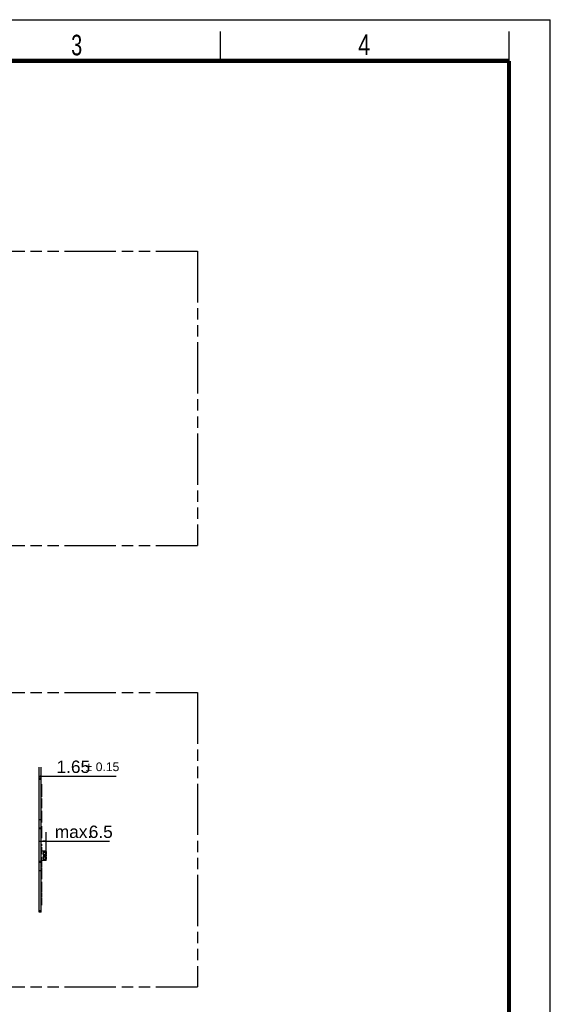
# Model space of a CAD drawing. Header units: millimetres. Extents: x 0 to 210, y 0 to 297.
# Tile 15 of 15: x 120 to 210, y 130 to 297. Entities that reach past the tile are written whole.
import ezdxf

# ---------------------------------------------------------------- set-up
doc = ezdxf.new("R2010")
doc.units = ezdxf.units.MM
doc.header["$LTSCALE"] = 19.36
doc.linetypes.add('PHANTOM', pattern=[0.8, 0.45, -0.05, 0.1, -0.05, 0.1, -0.05])
doc.layers.get('0').update_dxf_attribs({"linetype": 'CONTINUOUS'})
doc.layers.add('DEFAULT_3', color=7, linetype='PHANTOM')
doc.layers.add('Z_DIM_2D', color=7, linetype='CONTINUOUS')
doc.styles.add('TEXTSTYLE_2', font='txt', dxfattribs={"width": 0.75})
doc.styles.add('TEXTSTYLE_3', font='helveticaneueltw1g-ltcn.otf')
doc.styles.add('TEXTSTYLE_4', font='gdt', dxfattribs={"width": 0.7})
doc.dimstyles.new('DIMSTYLE_3', dxfattribs={"dimtxt": 2.1, "dimasz": 3.5, "dimexe": 1.5, "dimexo": 0, "dimgap": 0.525, "dimtad": 1, "dimdec": 3, "dimlfac": 5, "dimdsep": 46, "dimtxsty": 'TEXTSTYLE_3', "dimblk": '_FILLED', "dimblk1": '_FILLED', "dimblk2": '_FILLED', "dimcen": 0.09, "dimclrt": 5, "dimadec": 0, "dimazin": 0, "dimtol": 1, "dimtp": 0.15, "dimtm": 0.15, "dimtfac": 1, "dimtdec": 3, "dimtofl": 0, "dimtmove": 0, "dimatfit": 3, "dimldrblk": '_FILLED', "dimfxl": 0, "dimtolj": 1, "dimarcsym": 0})
doc.dimstyles.new('DIMSTYLE_4', dxfattribs={"dimtxt": 2.1, "dimasz": 3.5, "dimexe": 1.5, "dimexo": 0, "dimgap": 0.525, "dimtad": 1, "dimdec": 3, "dimlfac": 5, "dimdsep": 46, "dimtxsty": 'TEXTSTYLE_3', "dimblk": '_FILLED', "dimblk1": '_FILLED', "dimblk2": '_FILLED', "dimcen": 0.09, "dimclrt": 5, "dimadec": 0, "dimazin": 0, "dimtp": 0.2, "dimtm": 0.2, "dimtfac": 1, "dimtdec": 3, "dimtofl": 0, "dimtmove": 0, "dimatfit": 3, "dimldrblk": '_FILLED', "dimfxl": 0, "dimtolj": 1, "dimarcsym": 0})

# ---------------------------------------------------------------- blocks, each defined once
blk = doc.blocks.new('*D6')
at = {"layer": 'Z_DIM_2D', "color": 2, "linetype": 'Continuous'}
for p, q in [((123.23, 167.96), (123.23, 169.99)), ((123.56, 167.96), (123.56, 169.99)), ((123.23, 168.49), (123.4, 168.49)), ((123.56, 168.49), (123.4, 168.49)), ((123.4, 168.49), (136.3, 168.49))]:
    blk.add_line(p, q, dxfattribs=at)
at = {"layer": 'Z_DIM_2D', "color": 5, "linetype": 'Continuous'}
for s, height, style, p in [('1.65', 2.1, 'TEXTSTYLE_3', (126.19, 169.02)), ('`', 1.47, 'TEXTSTYLE_4', (131.13, 169.33)), ('0.15', 1.47, 'TEXTSTYLE_3', (132.85, 169.33))]:
    blk.add_text(s, height=height, dxfattribs=dict(at, style=style)).set_placement(p)
blk = doc.blocks.new('_FILLED')
at = {"color": 0, "linetype": 'ByBlock'}
blk.add_solid([(0, 0), (-1, 0.125), (-1, -0.125)], dxfattribs=at)
blk = doc.blocks.new('_NONE')
blk = doc.blocks.new('*D7')
at = {"layer": 'Z_DIM_2D', "color": 2, "linetype": 'Continuous'}
for p, q in [((124.46, 155.06), (124.46, 158.95)), ((123.23, 157.45), (123.85, 157.45)), ((124.46, 157.45), (123.85, 157.45)), ((123.85, 157.45), (135.19, 157.45))]:
    blk.add_line(p, q, dxfattribs=at)
at = {"layer": 'Z_DIM_2D', "color": 5, "linetype": 'Continuous', "style": 'TEXTSTYLE_3'}
for s, p in [('max. ', (125.9, 157.97)), ('6.5', (131.66, 157.97))]:
    blk.add_text(s, height=2.1, dxfattribs=at).set_placement(p)

msp = doc.modelspace()

# ---------------------------------------------------------------- linework, layer by layer
at = {"color": 2, "linetype": 'Continuous'}
for p, q in [((0, 297), (210, 297)), ((210, 0), (210, 297)), ((154, 290), (154, 295)), ((203, 290), (203, 295))]:
    msp.add_line(p, q, dxfattribs=at)
at = {"color": 7, "linetype": 'Continuous'}
for p, q in [((123.23004, 145.36485), (123.23004, 168.16485)), ((123.23004, 168.16485), (123.56004, 168.16485)), ((123.23004, 167.96485), (123.56004, 167.96485)), ((123.56004, 145.36485), (123.56004, 168.16485)), ((123.56004, 167.09371), (123.66444, 167.09371)), ((123.56004, 166.96757), (123.66444, 166.96757)), ((123.56004, 166.9106), (123.66444, 166.9106)), ((123.56004, 166.32963), (123.66444, 166.32963)), ((123.56004, 166.20082), (123.66444, 166.20082)), ((123.56004, 165.66809), (123.66444, 165.66809)), ((123.66444, 167.09371), (123.66444, 165.66809)), ((123.56004, 165.58717), (123.66444, 165.58717)), ((123.56004, 165.09699), (123.66444, 165.09699)), ((123.56004, 164.93552), (123.66444, 164.93552)), ((123.56004, 164.68036), (123.66444, 164.68036)), ((123.56004, 164.48924), (123.66444, 164.48924)), ((123.56004, 164.05074), (123.66444, 164.05074)), ((123.66444, 165.58717), (123.66444, 164.93552)), ((123.66444, 164.68036), (123.66444, 163.03024)), ((123.56004, 163.59418), (123.66444, 163.59418)), ((123.56004, 163.24744), (123.66444, 163.24744)), ((123.56004, 163.03024), (123.66444, 163.03024)), ((123.56004, 162.55606), (123.66444, 162.55606)), ((123.56004, 162.44402), (123.66444, 162.44402)), ((123.66444, 162.55606), (123.66444, 161.50608)), ((123.56004, 161.07299), (123.23004, 161.07299)), ((123.56004, 162.20478), (123.66444, 162.20478)), ((123.56004, 161.89303), (123.66444, 161.89303)), ((123.56004, 161.51674), (123.66444, 161.51674)), ((123.56004, 161.50608), (123.66444, 161.50608)), ((123.56004, 161.44356), (123.66444, 161.44356)), ((123.56004, 161.30126), (123.66444, 161.30126)), ((123.56004, 160.78453), (123.66444, 160.78453)), ((123.56004, 160.74026), (123.66444, 160.74026)), ((123.66444, 161.44356), (123.66444, 160.58002)), ((123.56004, 159.51033), (123.23004, 159.51033)), ((123.56004, 160.58002), (123.66444, 160.58002)), ((123.56004, 159.97482), (123.66444, 159.97482)), ((123.56004, 159.74899), (123.66444, 159.74899)), ((123.56004, 159.47937), (123.66444, 159.47937)), ((123.56004, 159.3175), (123.66444, 159.3175)), ((123.56004, 159.29603), (123.66444, 159.29603)), ((123.56004, 159.04594), (123.66444, 159.04594)), ((123.66444, 159.97482), (123.66444, 157.94328)), ((123.56004, 158.7761), (123.66444, 158.7761)), ((123.56004, 158.6595), (123.66444, 158.6595)), ((123.56004, 158.60763), (123.66444, 158.60763)), ((123.56004, 158.22195), (123.66444, 158.22195)), ((123.56004, 158.00746), (123.66444, 158.00746)), ((123.56004, 157.94328), (123.66444, 157.94328)), ((123.56004, 156.90485), (123.66444, 156.90485)), ((123.56004, 156.62485), (123.66444, 156.62485)), ((123.56004, 156.40758), (123.66444, 156.40758)), ((123.56004, 156.34486), (123.66444, 156.34486)), ((123.56004, 156.06639), (123.66444, 156.06639)), ((123.56004, 156.04807), (123.66444, 156.04807)), ((123.56004, 155.77264), (123.66444, 155.77264)), ((123.56004, 155.77075), (123.66444, 155.77075)), ((124.46044, 155.75485), (123.59044, 155.75485)), ((123.59044, 155.75485), (123.59044, 155.50485)), ((123.66444, 156.90485), (123.66444, 156.62485)), ((123.66444, 156.40758), (123.66444, 156.06639)), ((123.66444, 156.04807), (123.66444, 155.77264)), ((123.66444, 155.77075), (123.66444, 155.75485)), ((123.91044, 155.66485), (124.46044, 155.66485)), ((123.91044, 155.66485), (123.91044, 155.06485)), ((123.91044, 155.61485), (124.26044, 155.61485)), ((123.91044, 155.58485), (124.44075, 155.58485)), ((124.26044, 155.58485), (124.26044, 155.66485)), ((124.35044, 155.58485), (124.35044, 155.66485)), ((124.44075, 155.58485), (124.44075, 155.14485)), ((124.46044, 155.75485), (124.46044, 155.66485)), ((123.23004, 154.01832), (123.56004, 154.01832)), ((123.56004, 155.5333), (123.59044, 155.5333)), ((123.56004, 155.48485), (123.64044, 155.48485)), ((123.56004, 155.24485), (123.64044, 155.24485)), ((123.56004, 155.21535), (123.59044, 155.21535)), ((123.56004, 154.7611), (123.59044, 154.7611)), ((123.56004, 154.68485), (123.64044, 154.68485)), ((123.56004, 154.44485), (123.64044, 154.44485)), ((123.56004, 154.21221), (123.66444, 154.21221)), ((123.56004, 154.05033), (123.66444, 154.05033)), ((123.64044, 155.50485), (123.59044, 155.50485)), ((123.59044, 155.48485), (123.59044, 155.24485)), ((123.64044, 155.22485), (123.59044, 155.22485)), ((123.59044, 154.70485), (123.59044, 155.22485)), ((123.59044, 154.70485), (123.64044, 154.70485)), ((123.59044, 154.68485), (123.59044, 154.44485)), ((123.64044, 154.42485), (123.59044, 154.42485)), ((123.59044, 154.42485), (123.59044, 154.21221)), ((123.62044, 155.48485), (123.62044, 155.24485)), ((123.62044, 154.68485), (123.62044, 154.44485)), ((123.64044, 155.50485), (123.64044, 155.22485)), ((123.64044, 154.70485), (123.64044, 154.42485)), ((123.66444, 154.21221), (123.66444, 153.00772)), ((123.66444, 154.17485), (124.46044, 154.17485)), ((123.91044, 155.14485), (124.44075, 155.14485)), ((124.26044, 155.11485), (123.91044, 155.11485)), ((123.91044, 155.06485), (124.46044, 155.06485)), ((123.91044, 154.86485), (124.46044, 154.86485)), ((123.91044, 154.86485), (123.91044, 154.26485)), ((123.91044, 154.81485), (124.26044, 154.81485)), ((123.91044, 154.78485), (124.44075, 154.78485)), ((123.91044, 154.34485), (124.44075, 154.34485)), ((124.26044, 154.31485), (123.91044, 154.31485)), ((123.91044, 154.26485), (124.46044, 154.26485)), ((124.26044, 155.06485), (124.26044, 155.14485)), ((124.26044, 154.86485), (124.26044, 154.78485)), ((124.26044, 154.26485), (124.26044, 154.34485)), ((124.35044, 155.06485), (124.35044, 155.14485)), ((124.35044, 154.78485), (124.35044, 154.86485)), ((124.35044, 154.26485), (124.35044, 154.34485)), ((124.44075, 154.78485), (124.44075, 154.34485)), ((124.46044, 155.06485), (124.46044, 154.86485)), ((124.46044, 154.26485), (124.46044, 154.17485)), ((123.23004, 152.45672), (123.56004, 152.45672)), ((123.56004, 153.78072), (123.66444, 153.78072)), ((123.56004, 153.55491), (123.66444, 153.55491)), ((123.56004, 153.52704), (123.66444, 153.52704)), ((123.56004, 153.3086), (123.66444, 153.3086)), ((123.56004, 153.00772), (123.66444, 153.00772)), ((123.56004, 152.86941), (123.66444, 152.86941)), ((123.56004, 152.61259), (123.66444, 152.61259)), ((123.56004, 152.37355), (123.66444, 152.37355)), ((123.56004, 152.30604), (123.66444, 152.30604)), ((123.66444, 152.86941), (123.66444, 152.37355)), ((123.66444, 152.30604), (123.66444, 150.97365)), ((123.56004, 151.7372), (123.66444, 151.7372)), ((123.56004, 151.64814), (123.66444, 151.64814)), ((123.56004, 151.63668), (123.66444, 151.63668)), ((123.56004, 151.32493), (123.66444, 151.32493)), ((123.56004, 151.08569), (123.66444, 151.08569)), ((123.56004, 150.97365), (123.66444, 150.97365)), ((123.56004, 150.49947), (123.66444, 150.49947)), ((123.56004, 150.28227), (123.66444, 150.28227)), ((123.56004, 149.93553), (123.66444, 149.93553)), ((123.56004, 149.47897), (123.66444, 149.47897)), ((123.56004, 149.04047), (123.66444, 149.04047)), ((123.66444, 150.49947), (123.66444, 148.71485)), ((123.56004, 148.84935), (123.66444, 148.84935)), ((123.56004, 148.71485), (123.66444, 148.71485)), ((123.56004, 148.59419), (123.66444, 148.59419)), ((123.56004, 148.43272), (123.66444, 148.43272)), ((123.56004, 147.94254), (123.66444, 147.94254)), ((123.56004, 147.86162), (123.66444, 147.86162)), ((123.56004, 147.32889), (123.66444, 147.32889)), ((123.66444, 148.59419), (123.66444, 147.94254)), ((123.66444, 147.86162), (123.66444, 146.56213)), ((123.56004, 145.56485), (123.23004, 145.56485)), ((123.56004, 147.20007), (123.66444, 147.20007)), ((123.56004, 146.6191), (123.66444, 146.6191)), ((123.56004, 146.56213), (123.66444, 146.56213)), ((123.56004, 145.36485), (123.23004, 145.36485))]:
    msp.add_line(p, q, dxfattribs=at)
at = {"color": 9, "linetype": 'Continuous'}
for p, q in [((123.23004, 168.16195), (123.56004, 168.16195)), ((123.23004, 159.71033), (123.56004, 159.71033)), ((123.95044, 155.58485), (123.95044, 155.14485)), ((123.98232, 155.61485), (123.98232, 155.66485)), ((123.99044, 155.14485), (123.99044, 155.58485)), ((124.06044, 155.66485), (124.06044, 155.75485)), ((124.23198, 155.66485), (124.23198, 155.61485)), ((124.35044, 155.62485), (124.26044, 155.62485)), ((124.33976, 155.14485), (124.33976, 155.58485)), ((124.34081, 155.58485), (124.34081, 155.14485)), ((123.95044, 154.78485), (123.95044, 154.34485)), ((123.98232, 155.06485), (123.98232, 155.11485)), ((123.98232, 154.81485), (123.98232, 154.86485)), ((123.98232, 154.26485), (123.98232, 154.31485)), ((123.99044, 154.34485), (123.99044, 154.78485)), ((124.06044, 154.86485), (124.06044, 155.06485)), ((124.06044, 154.17485), (124.06044, 154.26485)), ((124.23198, 155.11485), (124.23198, 155.06485)), ((124.23198, 154.86485), (124.23198, 154.81485)), ((124.23198, 154.31485), (124.23198, 154.26485)), ((124.26044, 155.10485), (124.35044, 155.10485)), ((124.35044, 154.82485), (124.26044, 154.82485)), ((124.26044, 154.30485), (124.35044, 154.30485)), ((124.33976, 154.34485), (124.33976, 154.78485)), ((124.34081, 154.78485), (124.34081, 154.34485)), ((123.56004, 153.81833), (123.23004, 153.81833))]:
    msp.add_line(p, q, dxfattribs=at)
at = {"color": 7, "linetype": 'Continuous', "const_width": 0.7}
for points in [[(7, 290), (203, 290)], [(203, 7), (203, 290)]]:
    msp.add_lwpolyline(points, dxfattribs=at)
at = {"color": 7, "linetype": 'Continuous'}
for points, knots in [([(124.35044, 155.65751), (124.35044, 155.65947), (124.35116, 155.66413), (124.35581, 155.66485), (124.35777, 155.66485)], [0, 0, 0, 0, 0.499950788, 1, 1, 1, 1]), ([(124.35044, 154.85751), (124.35044, 154.85947), (124.35116, 154.86413), (124.35581, 154.86485), (124.35777, 154.86485)], [0, 0, 0, 0, 0.499950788, 1, 1, 1, 1]), ([(124.35777, 154.26485), (124.35581, 154.26485), (124.35116, 154.26558), (124.35044, 154.27023), (124.35044, 154.27219)], [0, 0, 0, 0, 0.500044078, 1, 1, 1, 1])]:
    msp.add_open_spline(points, degree=3, knots=knots, dxfattribs=at)
at = {"layer": 'DEFAULT_3', "color": 91, "linetype": 'PHANTOM', "true_color": 0x80ff80}
for p, q in [((50.12864, 257.68), (150.12864, 257.68)), ((150.12864, 257.68), (150.12864, 207.68)), ((50.12864, 207.68), (150.12864, 207.68)), ((50.12864, 182.68), (150.12864, 182.68)), ((150.12864, 182.68), (150.12864, 132.68)), ((50.12864, 132.68), (150.12864, 132.68))]:
    msp.add_line(p, q, dxfattribs=at)

# ---------------------------------------------------------------- texts
at = {"color": 5, "linetype": 'Continuous', "style": 'TEXTSTYLE_2'}
for s, width, p in [('3', 0.714286, (128.68391, 290.94286)), ('4', 0.785714, (177.38314, 290.99105))]:
    msp.add_text(s, height=3.5, dxfattribs=dict(at, width=width)).set_placement(p)

# ---------------------------------------------------------------- dimensions: what is measured, and where the dimension line sits
at = {"layer": 'Z_DIM_2D', "color": 2, "linetype": 'Continuous'}
dim = msp.add_linear_dim(base=(123.56004, 168.49366), p1=(123.23004, 169.99366), p2=(123.56004, 169.99366), dimstyle='DIMSTYLE_3', override={"dimblk1": 'NONE', "dimblk2": 'NONE', "dimsah": 1}, dxfattribs=at)
dim.commit()
dim.dimension.update_dxf_attribs({"geometry": '*D6', "text_midpoint": (131.24735, 168.49366), "dimtype": 160})
dim = msp.add_linear_dim(base=(124.46044, 157.44785), p1=(123.23004, 154.01832), p2=(124.46044, 155.06485), text='max. <>', dimstyle='DIMSTYLE_4', override={"dimblk1": 'NONE', "dimblk2": 'NONE', "dimsah": 1}, dxfattribs=at)
dim.commit()
dim.dimension.update_dxf_attribs({"geometry": '*D7', "text_midpoint": (130.54442, 157.44785), "dimtype": 160})

doc.saveas('drawing.dxf')
